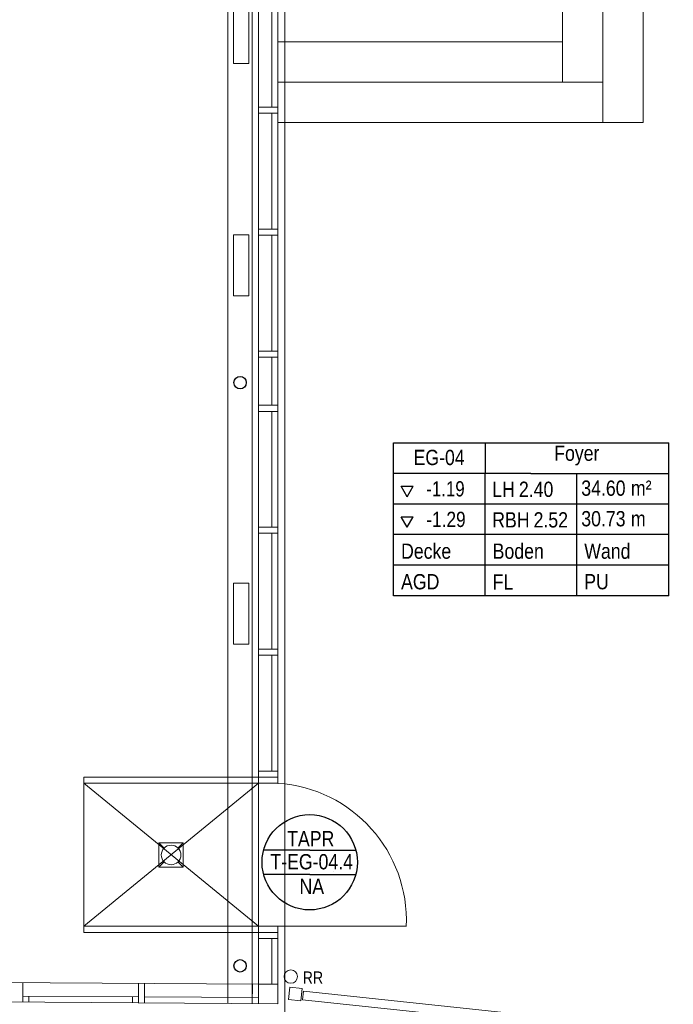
# Model space of a CAD drawing. Extents: x -357 to 533, y -64 to 530.
# Tile 6 of 135: x -112 to -5, y 17 to 178. Entities that reach past the tile are written whole.
import ezdxf
from ezdxf.lldxf.tags import DXFTag

# ---------------------------------------------------------------- set-up
doc = ezdxf.new("R2010")
doc.units = 0
doc.layers.get('0').update_dxf_attribs({"lineweight": 35})
for name, color, linetype, lineweight in [('5_EG-BESTAND', 7, 'Continuous', 25), ('5_EG-HLSE', 7, 'Continuous', 25), ('5_EG-NEU', 7, 'Continuous', 25), ('5_EG-RAUM', 7, 'Continuous', 25), ('5_EG-TÜRSTEMPEL', 7, 'Continuous', 25)]:
    doc.layers.add(name, color=color, linetype=linetype, lineweight=lineweight)
doc.styles.get("Standard").update_dxf_attribs({"font": 'arial.ttf'})
tags = doc.linetypes.add('ALL_S14', pattern=[0.002, 0.001, -0.001]).pattern_tags.tags
tags[6:7] = [DXFTag(74, 4), DXFTag(75, 0), DXFTag(340, '0'), DXFTag(46, 1.0), DXFTag(50, 0.0), DXFTag(44, 0.0), DXFTag(45, 0.0)]
tags[4:5] = [DXFTag(74, 4), DXFTag(75, 0), DXFTag(340, '0'), DXFTag(46, 1.0), DXFTag(50, 0.0), DXFTag(44, 0.0), DXFTag(45, 0.0)]
tags = doc.linetypes.add('PUNKT2_S9', pattern=[0.0005, 0, -0.0005]).pattern_tags.tags
tags[6:7] = [DXFTag(74, 4), DXFTag(75, 0), DXFTag(340, '0'), DXFTag(46, 1.0), DXFTag(50, 0.0), DXFTag(44, 0.0), DXFTag(45, 0.0)]
tags[4:5] = [DXFTag(74, 4), DXFTag(75, 0), DXFTag(340, '0'), DXFTag(46, 1.0), DXFTag(50, 0.0), DXFTag(44, 0.0), DXFTag(45, 0.0)]
tags = doc.linetypes.add('VERDECKT2_S2', pattern=[0.0027, 0.002, -0.0007]).pattern_tags.tags
tags[6:7] = [DXFTag(74, 4), DXFTag(75, 0), DXFTag(340, '0'), DXFTag(46, 1.0), DXFTag(50, 0.0), DXFTag(44, 0.0), DXFTag(45, 0.0)]
tags[4:5] = [DXFTag(74, 4), DXFTag(75, 0), DXFTag(340, '0'), DXFTag(46, 1.0), DXFTag(50, 0.0), DXFTag(44, 0.0), DXFTag(45, 0.0)]

# ---------------------------------------------------------------- blocks, each defined once
blk = doc.blocks.new('Referenz-A06HSW74NL', base_point=(-327.48, -41.15))
at = {"layer": '5_EG-BESTAND', "color": 0, "linetype": 'ALL_S14', "lineweight": 13, "ltscale": 0.13}
for p, q in [((-78.04, 16.9), (-78.04, 218.82)), ((-74.04, 16.86), (-74.04, 218.82))]:
    blk.add_line(p, q, dxfattribs=at)
at = {"layer": '5_EG-BESTAND', "color": 0, "linetype": 'PUNKT2_S9', "lineweight": 13, "ltscale": 0.13}
blk.add_line((-68.74, 218.82), (-68.74, 11.49), dxfattribs=at)
at = {"layer": '5_EG-BESTAND', "color": 0, "lineweight": 13}
for p, q in [((-68.1, 17.57), (-67.89, 19.56)), ((-67.89, 19.56), (-65.9, 19.35)), ((-65.9, 19.35), (-66.11, 17.36)), ((-65.8, 17.52), (-65.65, 18.92)), ((-65.65, 18.92), (109.67, 0.37)), ((-66.11, 17.36), (-68.1, 17.57)), ((109.52, -1.02), (-65.8, 17.52))]:
    blk.add_line(p, q, dxfattribs=at)
at = {"layer": '5_EG-HLSE', "color": 0, "lineweight": 13}
for p, q in [((-77.13, 170.7), (-77.13, 180.7)), ((-74.63, 170.7), (-74.63, 180.7)), ((-74.63, 170.7), (-77.13, 170.7)), ((-77.13, 132.7), (-77.13, 142.7)), ((-77.13, 142.7), (-74.63, 142.7)), ((-74.63, 132.7), (-74.63, 142.7)), ((-74.63, 132.7), (-77.13, 132.7)), ((-77.13, 75.71), (-77.13, 85.71)), ((-77.13, 85.71), (-74.63, 85.71)), ((-74.63, 75.71), (-74.63, 85.71)), ((-74.63, 75.71), (-77.13, 75.71))]:
    blk.add_line(p, q, dxfattribs=at)
blk.add_circle((-67.74, 21.31), 1.1, dxfattribs=at)
at = {"layer": '5_EG-NEU', "color": 0, "lineweight": 13}
for p, q in [((-23.23, 167.65), (-23.23, 218.89)), ((-16.63, 161.05), (-16.63, 218.89)), ((-10.03, 161.05), (-10.03, 218.89)), ((-73.04, 53.94), (-73.04, 183.54)), ((-70.85, 163.58), (-70.85, 182.54)), ((-69.84, 52.94), (-69.84, 183.51)), ((-69.84, 174.25), (-23.23, 174.25)), ((-69.84, 167.65), (-16.63, 167.65)), ((-69.84, 163.58), (-73.04, 163.58)), ((-69.84, 162.58), (-73.04, 162.58)), ((-70.85, 143.63), (-70.85, 162.58)), ((-69.84, 161.05), (-10.03, 161.05)), ((-69.84, 143.63), (-73.04, 143.63)), ((-69.84, 142.63), (-73.04, 142.63)), ((-70.85, 123.68), (-70.85, 142.63)), ((-69.84, 123.68), (-73.04, 123.68)), ((-69.84, 122.68), (-73.04, 122.68)), ((-70.85, 114.8), (-70.85, 122.68)), ((-69.84, 114.8), (-73.04, 114.8)), ((-69.84, 113.8), (-73.04, 113.8)), ((-70.85, 94.85), (-70.85, 113.8)), ((-69.84, 94.85), (-73.04, 94.85)), ((-69.84, 93.85), (-73.04, 93.85)), ((-70.85, 74.89), (-70.85, 93.85)), ((-69.84, 74.89), (-73.04, 74.89)), ((-69.84, 73.89), (-73.04, 73.89)), ((-70.85, 54.94), (-70.85, 73.89)), ((-69.84, 54.94), (-73.04, 54.94)), ((-73.04, 53.94), (-101.64, 53.94)), ((-101.64, 53.94), (-101.64, 28.54)), ((-71.63, 53.94), (-73.64, 53.94)), ((-73.04, 53.94), (-73.04, 29.54)), ((-69.84, 53.94), (-72.66, 53.94)), ((-73.04, 52.94), (-101.64, 52.94)), ((-101.64, 52.94), (-73.04, 29.54)), ((-101.64, 29.54), (-73.04, 52.94)), ((-69.84, 52.94), (-73.04, 52.94)), ((-60.77, 38.49), (-60.77, 38.49)), ((-73.04, 29.54), (-101.64, 29.54)), ((-69.84, 29.54), (-73.64, 29.54)), ((-73.04, 16.88), (-73.04, 29.54)), ((-69.84, 29.54), (-48.84, 29.54)), ((-69.84, 16.86), (-69.84, 29.54)), ((-73.04, 28.54), (-101.64, 28.54)), ((-69.84, 28.54), (-73.64, 28.54)), ((-69.84, 27.54), (-73.04, 27.54)), ((-70.85, 20.08), (-70.85, 27.54)), ((-132.59, 20.47), (-73.04, 20.07)), ((-111.62, 20.33), (-111.64, 17.13)), ((-92.69, 17), (-92.67, 20.2)), ((-91.69, 17), (-91.67, 20.2)), ((-74.02, 20.08), (-74.04, 16.88)), ((-73.04, 20.09), (-69.84, 20.09)), ((-73.02, 20.08), (-73.04, 16.88)), ((-111.64, 18.13), (-92.68, 18)), ((-110.65, 17.12), (-110.65, 18.12)), ((-93.68, 17.01), (-93.68, 18.01)), ((-91.68, 18), (-73.04, 17.87)), ((-132.6, 17.27), (-69.84, 16.85))]:
    blk.add_line(p, q, dxfattribs=at)
at = {"layer": '5_EG-NEU', "color": 0, "linetype": 'VERDECKT2_S2', "lineweight": 13, "ltscale": 0.13}
for p, q in [((-89.34, 43.21), (-85.34, 43.21)), ((-89.34, 43.21), (-89.34, 39.21)), ((-89.34, 43.21), (-88.47, 42.34)), ((-85.34, 43.21), (-86.21, 42.34)), ((-85.34, 43.21), (-85.34, 39.21)), ((-88.47, 40.08), (-89.34, 39.21)), ((-85.34, 39.21), (-89.34, 39.21)), ((-86.21, 40.08), (-85.34, 39.21))]:
    blk.add_line(p, q, dxfattribs=at)
at = {"layer": '5_EG-NEU', "color": 0, "lineweight": -2}
for centre in [(-76.04, 118.51), (-76.04, 23.08)]:
    blk.add_circle(centre, 1.02, dxfattribs=at)
at = {"layer": '5_EG-NEU', "color": 0, "linetype": 'VERDECKT2_S2', "lineweight": 13, "ltscale": 0.13}
blk.add_circle((-87.34, 41.21), 1.6, dxfattribs=at)
at = {"layer": '5_EG-NEU', "color": 0, "lineweight": 13}
blk.add_ellipse((-71.3, 30.49), major_axis=(22.47, -0.96), ratio=1, start_param=0, end_param=1.548413, dxfattribs=at)
at = {"layer": '5_EG-RAUM', "color": 0, "lineweight": -2}
for p, q in [((-50.92, 103.64), (-50.92, 108.64)), ((-50.92, 108.64), (-35.92, 108.64)), ((-35.92, 108.64), (-35.92, 103.64)), ((-35.92, 108.64), (-5.82, 108.64)), ((-5.82, 83.64), (-5.82, 108.64)), ((-50.92, 83.64), (-50.92, 103.64)), ((-28.42, 103.64), (-50.92, 103.64)), ((-35.92, 83.64), (-35.92, 103.64)), ((-28.42, 103.64), (-5.82, 103.64)), ((-20.92, 83.64), (-20.92, 103.64)), ((-48.68, 99.83), (-49.68, 101.56)), ((-49.68, 101.56), (-47.68, 101.56)), ((-48.68, 99.83), (-47.68, 101.56)), ((-5.82, 98.64), (-50.92, 98.64)), ((-48.68, 94.83), (-49.68, 96.56)), ((-49.68, 96.56), (-47.68, 96.56)), ((-48.68, 94.83), (-47.68, 96.56)), ((-5.82, 93.64), (-50.92, 93.64)), ((-5.82, 88.64), (-50.92, 88.64)), ((-5.82, 83.64), (-50.92, 83.64))]:
    blk.add_line(p, q, dxfattribs=at)
at = {"layer": '5_EG-TÜRSTEMPEL', "color": 0, "lineweight": -2}
for p, q in [((-64.64, 42.02), (-72.18, 42.02)), ((-64.64, 42.02), (-57.1, 42.02)), ((-64.64, 38.02), (-72.18, 38.02)), ((-64.64, 38.02), (-57.1, 38.02))]:
    blk.add_line(p, q, dxfattribs=at)
blk.add_circle((-64.64, 40.02), 7.8, dxfattribs=at)
at = {"layer": '5_EG-HLSE', "color": 0, "lineweight": 18, "insert": (-65.79, 22.15), "char_height": 2, "attachment_point": 1, "rotation": 0}
blk.add_mtext('{\\W0.83;\\fArial;RR}', dxfattribs=at)
at = {"layer": '5_EG-RAUM', "color": 0, "lineweight": -2, "char_height": 2.5, "attachment_point": 1}
for s, insert in [('{\\W0.83;\\fArial;Foyer}', (-24.6, 108.21)), ('{\\W0.83;\\fArial;EG-04}', (-47.64, 107.51)), ('{\\W0.79;\\fArial;-1.19}', (-45.55, 102.38)), ('{\\W0.83;\\fArial;LH}', (-34.75, 102.3)), ('{\\W0.83;\\fArial;2.40}', (-30.38, 102.3)), ('{\\W0.83;\\fArial;34.60}', (-20.17, 102.49)), ('{\\W0.83;\\fArial;m²}', (-12.04, 102.49)), ('{\\W0.81;\\fArial;-1.29}', (-45.55, 97.38)), ('{\\W0.83;\\fArial;RBH}', (-34.75, 97.3)), ('{\\W0.83;\\fArial;2.52}', (-27.98, 97.3)), ('{\\W0.83;\\fArial;30.73}', (-20.17, 97.49)), ('{\\W0.83;\\fArial;m}', (-12.04, 97.49)), ('{\\W0.83;\\fArial;Decke}', (-49.68, 92.18)), ('{\\W0.83;\\fArial;Boden}', (-34.68, 92.18)), ('{\\W0.83;\\fArial;Wand}', (-19.68, 92.18)), ('{\\W0.83;\\fArial;AGD}', (-49.68, 87.18)), ('{\\W0.83;\\fArial;FL}', (-34.68, 87.14)), ('{\\W0.83;\\fArial;PU}', (-19.68, 87.18))]:
    blk.add_mtext(s, dxfattribs=dict(at, insert=insert))
at = {"layer": '5_EG-TÜRSTEMPEL', "color": 0, "lineweight": -2, "char_height": 2.5, "attachment_point": 1}
for s, insert in [('{\\W0.83;\\fArial;TAPR}', (-68.34, 45.13)), ('{\\W0.83;\\fArial;T-EG-04.4}', (-71.08, 41.36)), ('{\\W0.83;\\fArial;NA}', (-66.31, 37.32))]:
    blk.add_mtext(s, dxfattribs=dict(at, insert=insert))

msp = doc.modelspace()

# ---------------------------------------------------------------- block references
at = {"color": 251, "lineweight": 25, "ltscale": 0.25, "true_color": 0x585858}
msp.add_blockref('Referenz-A06HSW74NL', (-327.48, -41.15), dxfattribs=at)

doc.saveas('drawing.dxf')
